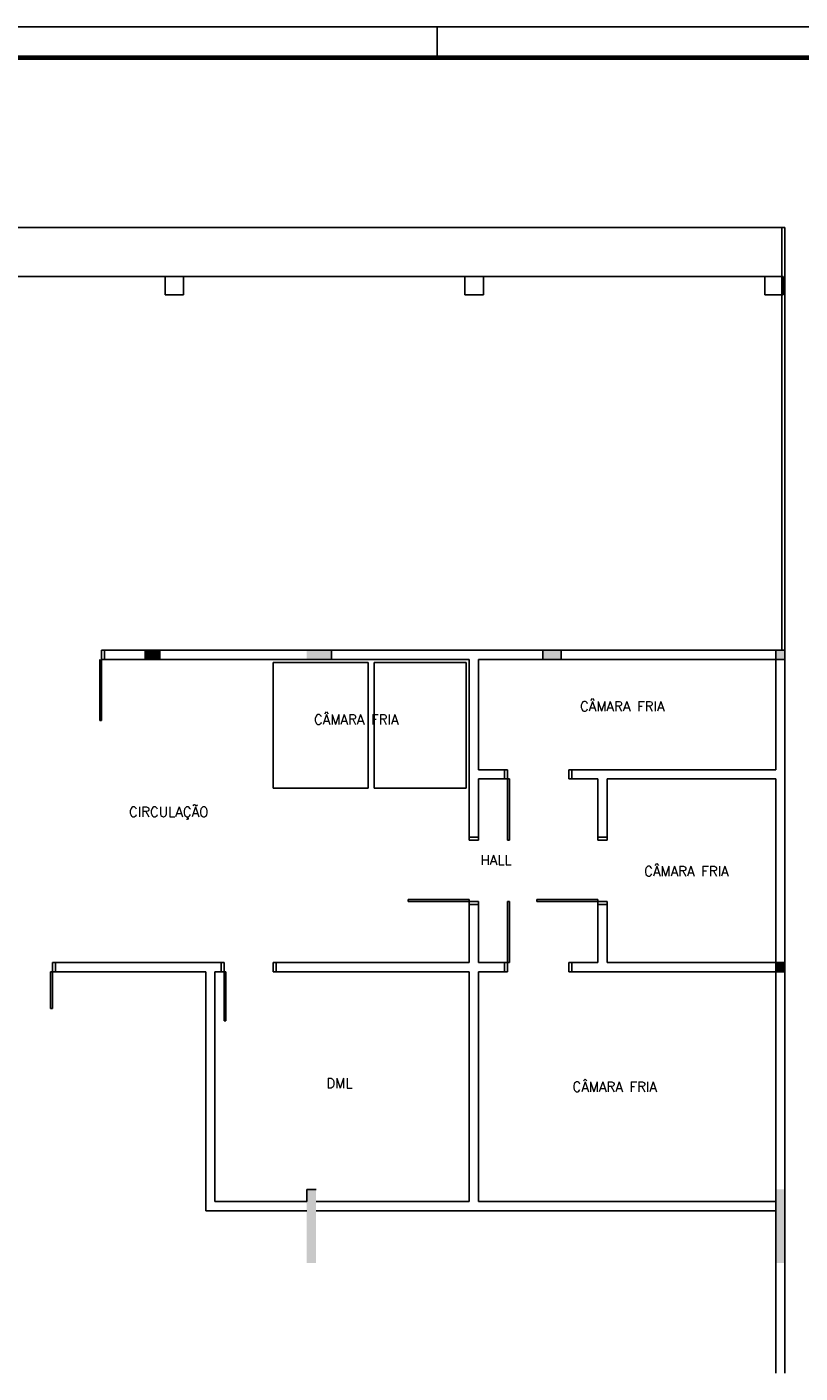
# Model space of a CAD drawing. Extents: x -21.9 to 51.8, y -25 to 17.
# Tile 52 of 53: x 27.1 to 39.7, y -5 to 17. Entities that reach past the tile are written whole.
import ezdxf

# ---------------------------------------------------------------- set-up
doc = ezdxf.new("R2010")
doc.units = 0
doc.header["$MEASUREMENT"] = 0
doc.layers.add('PAREDES', color=8, linetype='Continuous')
doc.layers.add('PRANCHA', color=8, linetype='Continuous')
doc.styles.add('50-30', font='romans.shx', dxfattribs={"height": 0.16})

# ---------------------------------------------------------------- blocks, each defined once
blk = doc.blocks.new('1-50 A0 FGR')
at = {"layer": 'PRANCHA'}
for p, q in [((3692.67, 59.449), (3632.52, 59.449)), ((3674.687, 58.949), (3674.687, 59.449))]:
    blk.add_line(p, q, dxfattribs=at)
at = {"layer": 'PRANCHA', "const_width": 0.075}
blk.add_lwpolyline([(3633.77, 58.949), (3633.77, 17.949), (3692.17, 17.949), (3692.17, 58.949), (3633.77, 58.949)], dxfattribs=at)
blk = doc.blocks.new('ENTORNO')
at = {"layer": 'PAREDES'}
for points in [[(122.359, -4.259), (122.359, -4.409), (122.609, -4.409), (122.609, -4.259)], [(125.009, -4.259), (125.009, -4.409), (125.409, -4.409), (125.409, -4.259)], [(132.809, -9.359), (132.659, -9.359), (132.659, -9.509), (132.809, -9.509)], [(125.009, -14.259), (125.159, -14.259), (125.159, -13.059), (125.009, -13.059), (125.009, -13.259)], [(132.809, -13.059), (132.659, -13.059), (132.659, -14.259), (132.809, -14.259)]]:
    blk.add_hatch(color=256, dxfattribs=at).paths.add_polyline_path(points)
h = blk.add_hatch(color=256, dxfattribs=at)
h.paths.add_polyline_path([(129.159, -4.259), (128.859, -4.259), (128.859, -4.409), (129.159, -4.409)])
h.paths.add_polyline_path([(132.809, -4.259), (132.659, -4.259), (132.659, -4.409), (132.809, -4.409)])
for p, q in [((93.359, 2.641), (132.809, 2.641)), ((132.759, 2.641), (132.759, -4.259)), ((132.809, -4.409), (132.809, 2.641)), ((111.52, 1.841), (132.759, 1.841)), ((122.699, 1.841), (122.999, 1.841)), ((122.699, 1.841), (122.699, 1.541)), ((122.999, 1.841), (122.999, 1.541)), ((127.589, 1.841), (127.889, 1.841)), ((127.589, 1.841), (127.589, 1.541)), ((127.889, 1.841), (127.889, 1.541)), ((132.479, 1.841), (132.779, 1.841)), ((132.479, 1.841), (132.479, 1.541)), ((132.779, 1.841), (132.779, 1.541)), ((122.699, 1.541), (122.999, 1.541)), ((127.589, 1.541), (127.889, 1.541)), ((132.479, 1.541), (132.779, 1.541)), ((121.659, -4.409), (121.659, -4.259)), ((121.659, -4.259), (121.709, -4.259)), ((121.709, -4.259), (132.809, -4.259)), ((121.709, -4.409), (121.709, -4.259)), ((122.609, -4.409), (122.609, -4.259)), ((125.409, -4.259), (125.409, -4.409)), ((128.859, -4.409), (128.859, -4.259)), ((129.159, -4.409), (129.159, -4.259)), ((132.659, -6.209), (132.659, -4.259)), ((121.63, -4.409), (121.63, -5.409)), ((121.659, -4.409), (121.709, -4.409)), ((121.66, -4.409), (121.66, -5.409)), ((121.709, -4.409), (127.659, -4.409)), ((124.459, -6.509), (124.459, -4.459)), ((124.459, -4.459), (126.009, -4.459)), ((126.009, -6.509), (126.009, -4.459)), ((126.109, -6.509), (126.109, -4.459)), ((126.109, -4.459), (127.609, -4.459)), ((127.609, -6.509), (127.609, -4.459)), ((127.659, -7.309), (127.659, -4.409)), ((127.809, -4.409), (132.809, -4.409)), ((127.809, -6.209), (127.809, -4.409)), ((132.809, -4.409), (132.809, -16.059)), ((121.66, -5.409), (121.63, -5.409)), ((127.809, -6.209), (128.234, -6.209)), ((127.809, -6.359), (128.234, -6.359)), ((127.809, -7.309), (127.809, -6.359)), ((128.234, -6.209), (128.234, -6.359)), ((128.234, -6.209), (128.284, -6.209)), ((128.234, -6.359), (128.314, -6.359)), ((128.284, -6.209), (128.284, -6.359)), ((128.284, -6.359), (128.284, -7.359)), ((128.314, -6.359), (128.314, -7.359)), ((129.284, -6.209), (129.284, -6.359)), ((129.284, -6.209), (129.334, -6.209)), ((129.284, -6.359), (129.334, -6.359)), ((129.334, -6.209), (132.659, -6.209)), ((129.334, -6.209), (129.334, -6.359)), ((129.334, -6.359), (129.759, -6.359)), ((129.759, -7.309), (129.759, -6.359)), ((129.909, -6.359), (132.659, -6.359)), ((129.909, -7.309), (129.909, -6.359)), ((132.659, -16.059), (132.659, -6.359)), ((124.459, -6.509), (126.009, -6.509)), ((126.109, -6.509), (127.609, -6.509)), ((127.659, -7.309), (127.809, -7.309)), ((127.659, -7.359), (127.659, -7.309)), ((127.809, -7.359), (127.659, -7.359)), ((127.809, -7.359), (127.809, -7.309)), ((128.314, -7.359), (128.284, -7.359)), ((129.759, -7.309), (129.909, -7.309)), ((129.759, -7.359), (129.759, -7.309)), ((129.909, -7.359), (129.759, -7.359)), ((129.909, -7.359), (129.909, -7.309)), ((127.659, -8.329), (126.66, -8.329)), ((126.66, -8.329), (126.66, -8.359)), ((127.659, -8.409), (127.659, -8.329)), ((129.759, -8.329), (128.76, -8.329)), ((128.76, -8.329), (128.76, -8.359)), ((129.759, -8.409), (129.759, -8.329)), ((127.659, -8.359), (126.66, -8.359)), ((127.809, -8.359), (127.659, -8.359)), ((127.659, -8.409), (127.809, -8.409)), ((127.659, -9.359), (127.659, -8.409)), ((127.809, -8.409), (127.809, -8.359)), ((127.809, -9.359), (127.809, -8.409)), ((128.284, -9.359), (128.284, -8.36)), ((128.314, -8.36), (128.284, -8.36)), ((128.314, -9.359), (128.314, -8.36)), ((129.759, -8.359), (128.76, -8.359)), ((129.909, -8.359), (129.759, -8.359)), ((129.759, -8.409), (129.909, -8.409)), ((129.759, -9.359), (129.759, -8.409)), ((129.909, -8.409), (129.909, -8.359)), ((129.909, -9.359), (129.909, -8.409)), ((120.859, -9.509), (120.859, -9.359)), ((120.909, -9.359), (120.859, -9.359)), ((120.909, -9.359), (123.609, -9.359)), ((120.909, -9.509), (120.909, -9.359)), ((120.909, -9.359), (120.909, -9.359)), ((123.609, -9.509), (123.609, -9.359)), ((123.609, -9.359), (123.659, -9.359)), ((123.659, -9.359), (123.659, -9.509)), ((124.459, -9.359), (124.459, -9.509)), ((124.509, -9.359), (124.459, -9.359)), ((124.509, -9.359), (127.659, -9.359)), ((124.509, -9.509), (124.509, -9.359)), ((127.809, -9.359), (128.234, -9.359)), ((128.234, -9.359), (128.234, -9.509)), ((128.234, -9.359), (128.314, -9.359)), ((128.284, -9.509), (128.284, -9.359)), ((129.284, -9.509), (129.284, -9.359)), ((129.284, -9.359), (129.334, -9.359)), ((129.334, -9.359), (129.334, -9.509)), ((129.334, -9.359), (129.759, -9.359)), ((129.909, -9.359), (132.809, -9.359)), ((120.829, -9.509), (120.829, -10.109)), ((120.829, -9.509), (120.859, -9.509)), ((120.859, -9.509), (120.859, -10.109)), ((120.909, -9.509), (120.859, -9.509)), ((120.909, -9.509), (123.359, -9.509)), ((123.359, -13.409), (123.359, -9.509)), ((123.509, -13.259), (123.509, -9.509)), ((123.509, -9.509), (123.609, -9.509)), ((123.609, -9.509), (123.659, -9.509)), ((123.659, -9.509), (123.689, -9.509)), ((123.659, -9.509), (123.659, -10.309)), ((123.689, -9.509), (123.689, -10.309)), ((124.509, -9.509), (124.459, -9.509)), ((124.509, -9.509), (127.659, -9.509)), ((127.659, -13.259), (127.659, -9.509)), ((127.809, -9.509), (128.234, -9.509)), ((127.809, -13.259), (127.809, -9.509)), ((128.234, -9.509), (128.284, -9.509)), ((129.284, -9.509), (129.334, -9.509)), ((129.334, -9.509), (132.809, -9.509)), ((120.829, -10.109), (120.859, -10.109)), ((123.659, -10.309), (123.689, -10.309)), ((125.009, -13.259), (125.009, -13.059)), ((125.009, -13.059), (125.159, -13.059)), ((123.509, -13.259), (125.009, -13.259)), ((125.159, -13.259), (127.659, -13.259)), ((127.809, -13.259), (132.659, -13.259)), ((123.359, -13.409), (125.009, -13.409)), ((125.159, -13.409), (132.659, -13.409))]:
    blk.add_line(p, q, dxfattribs=at)
at = {"layer": 'PAREDES', "style": '50-30'}
for s, p in [('CÂMARA FRIA', (129.466, -5.255)), ('CÂMARA FRIA', (125.126, -5.471)), ('CIRCULAÇÃO', (122.108, -6.978)), (' HALL', (127.733, -7.762)), ('CÂMARA FRIA', (130.512, -7.946)), ('  DML', (125.109, -11.407)), ('CÂMARA FRIA', (129.342, -11.465))]:
    blk.add_text(s, height=0.16, dxfattribs=at).set_placement(p)

msp = doc.modelspace()

# ---------------------------------------------------------------- block references
msp.add_blockref('1-50 A0 FGR', (-3640.863, -42.463))
at = {"layer": 'PAREDES'}
msp.add_blockref('ENTORNO', (-93.309, 11.072), dxfattribs=at)

doc.saveas('drawing.dxf')
